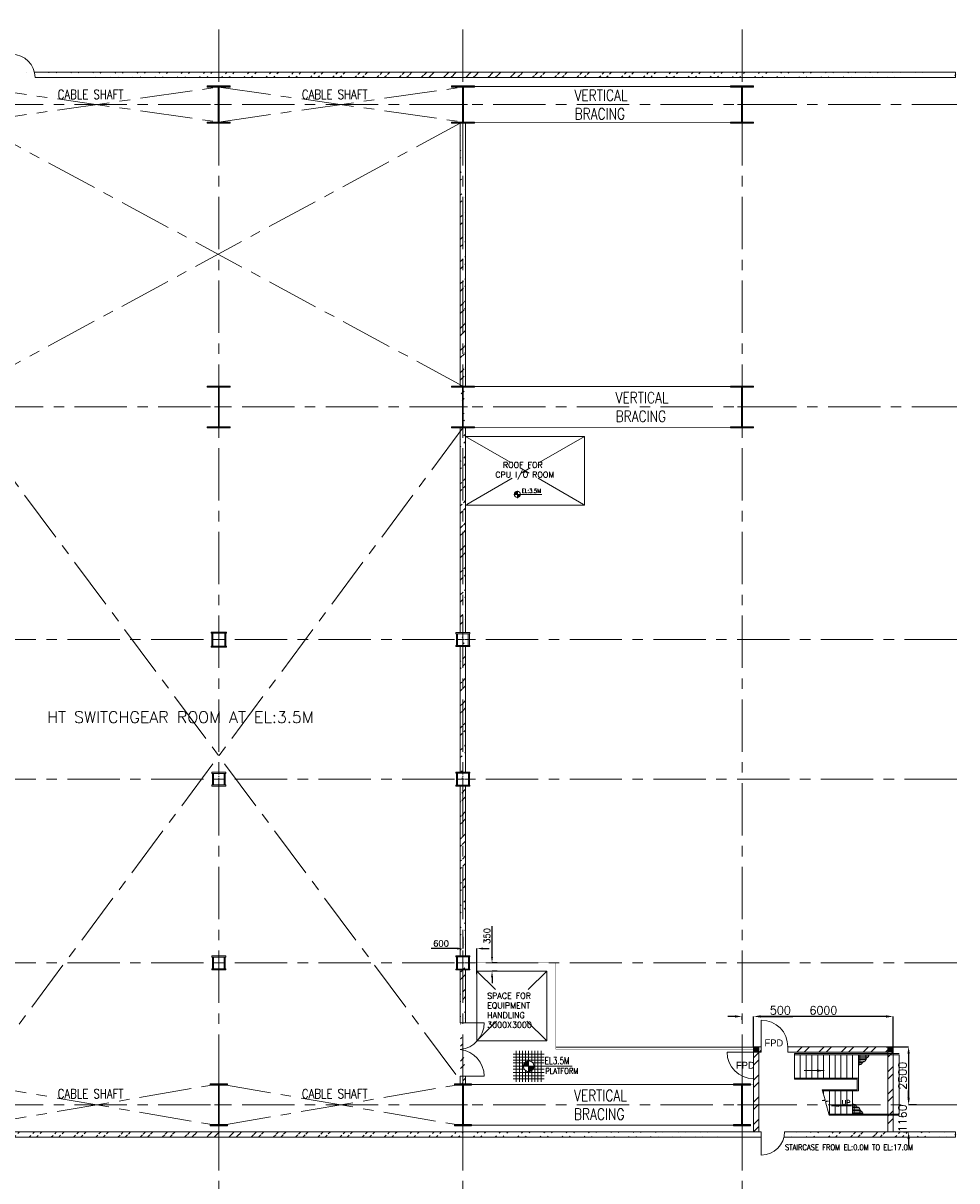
# Model space of a CAD drawing. Header units: inches. Extents: x 0 to 1545919, y 0 to 23143738.
# Tile 6 of 197: x 125281 to 165433, y 49202 to 98969. Entities that reach past the tile are written whole.
import ezdxf

# ---------------------------------------------------------------- set-up
doc = ezdxf.new("R2010")
doc.units = ezdxf.units.IN
doc.header["$LTSCALE"] = 1800
doc.header["$MEASUREMENT"] = 0
for name, pattern in [('CENTER', [2, 1.25, -0.25, 0.25, -0.25]), ('CENTER2', [1.125, 0.75, -0.125, 0.125, -0.125]), ('HIDDEN', [0.375, 0.25, -0.125])]:
    doc.linetypes.add(name, pattern=pattern)
doc.layers.get('0').update_dxf_attribs({"color": 253, "lineweight": 5})
doc.layers.get('Defpoints').update_dxf_attribs({"lineweight": 18})
for name, color, linetype, lineweight in [('A-REMOVABLE GRATING', 252, 'Continuous', 9), ('AUX COL', 1, 'Continuous', 18), ('BRACING', 1, 'HIDDEN', 18), ('CEN', 8, 'CENTER', 18), ('COL', 1, 'Continuous', 18), ('DIM', 4, 'Continuous', 18), ('DOOR', 235, 'Continuous', 13), ('GRID', 251, 'CENTER', 18), ('OPENING', 40, 'Continuous', 18), ('STAIR', 2, 'Continuous', 18), ('STEEL', 231, 'Continuous', 18), ('TEXT', 3, 'Continuous', 18), ('WALL', 6, 'Continuous', 18)]:
    doc.layers.add(name, color=color, linetype=linetype, lineweight=lineweight)
doc.styles.add('HTX11', font='O8111901')
doc.styles.add('ROMANC', font='ROMANC.SHX')
doc.styles.add('ROMANS', font='romans.shx')
doc.styles.add('ROMANT', font='romant')
doc.linetypes.add('FENCELINE1', pattern='A,0.25,-0.1,[133,ltypeshp.shx,S=0.1,R=0,X=-0.1,Y=0],-0.1,1', length=1.45)
doc.dimstyles.new('USER175', dxfattribs={"dimscale": 175, "dimtxt": 2, "dimasz": 1.75, "dimexe": 0, "dimexo": 0, "dimgap": 0.5, "dimtad": 1, "dimdec": 0, "dimzin": 0, "dimdsep": 46, "dimtxsty": 'ROMANS', "dimcen": 0, "dimclrd": 4, "dimclre": 4, "dimclrt": 4, "dimadec": 0, "dimazin": 0, "dimtfac": 0.09, "dimtdec": 0, "dimtix": 1, "dimtofl": 0, "dimtmove": 0, "dimatfit": 3, "dimfxl": 1, "dimtolj": 1, "dimtzin": 0, "dimarcsym": 0})
pattern_1 = [(0, (-336986.62, -83838.76), (0, 62.5), []), (90, (-336986.62, -83838.76), (-250, 2e-14), [])]

# ---------------------------------------------------------------- blocks, each defined once
blk = doc.blocks.new('A-ROW COLUMN')
at = {"layer": 'COL'}
h = blk.add_hatch(dxfattribs=at)
h.set_pattern_fill('ANSI31', color=256, scale=200, style=0)
h.set_pattern_definition([(45, (165226.353, 18853.894), (-17.67767, 17.67767), [])])
h.paths.add_polyline_path([(180799, 40890), (181539, 40890), (181539, 40840), (180799, 40840)])
h.paths.add_polyline_path([(181153, 42590), (181185, 42590), (181185, 40890), (181153, 40890)])
h.paths.add_polyline_path([(180799, 42640), (181539, 42640), (181539, 42590), (180799, 42590)])
blk.add_line((181169, 40840), (181169, 42640))
at = {"layer": 'CEN'}
for p, q in [((181169, 40840), (181169, 42640)), ((180977, 41740), (181360, 41740))]:
    blk.add_line(p, q, dxfattribs=at)
at = {"layer": 'COL'}
for points in [[(180799, 42640), (181539, 42640), (181539, 42590), (180799, 42590)], [(181153, 42590), (181185, 42590), (181185, 40890), (181153, 40890)], [(180799, 40890), (181539, 40890), (181539, 40840), (180799, 40840)]]:
    blk.add_lwpolyline(points, close=True, dxfattribs=at)
blk = doc.blocks.new('C-ROW COLUMN')
at = {"layer": 'COL'}
h = blk.add_hatch(dxfattribs=at)
h.set_pattern_fill('ANSI31', color=256, scale=200, style=0)
h.set_pattern_definition([(45, (-1315.907, -6.545), (-17.6776695, 17.6776695), [])])
h.paths.add_polyline_path([(77950, 120865), (76960, 120865), (76960, 120820), (77950, 120820)])
h.paths.add_polyline_path([(77478, 120820), (77433, 120820), (77433, 119310), (77478, 119310)])
h.paths.add_polyline_path([(77950, 119310), (76960, 119310), (76960, 119265), (77950, 119265)])
at = {"layer": 'CEN'}
for p, q in [((77455, 119265), (77455, 120865)), ((77264, 120065), (77647, 120065))]:
    blk.add_line(p, q, dxfattribs=at)
at = {"layer": 'COL'}
for points in [[(76960, 120865), (77950, 120865), (77950, 120820), (76960, 120820)], [(77433, 120820), (77478, 120820), (77478, 119310), (77433, 119310)], [(76960, 119310), (77950, 119310), (77950, 119265), (76960, 119265)]]:
    blk.add_lwpolyline(points, close=True, dxfattribs=at)
blk = doc.blocks.new('B-ROW COLUMN')
at = {"layer": 'COL'}
h = blk.add_hatch(dxfattribs=at)
h.set_pattern_fill('ANSI31', color=256, scale=200, style=0)
h.set_pattern_definition([(45, (155648.048, 63141.767), (-17.67767, 17.67767), [])])
h.paths.add_polyline_path([(171095, 85178), (172085, 85178), (172085, 85128), (171095, 85128)])
h.paths.add_polyline_path([(171574, 86878), (171606, 86878), (171606, 85178), (171574, 85178)])
h.paths.add_polyline_path([(171095, 86928), (172085, 86928), (172085, 86878), (171095, 86878)])
blk.add_line((171590, 85128), (171590, 86928))
at = {"layer": 'CEN'}
for p, q in [((171590, 85128), (171590, 86928)), ((171399, 86028), (171782, 86028))]:
    blk.add_line(p, q, dxfattribs=at)
at = {"layer": 'COL'}
for points in [[(171095, 86928), (172085, 86928), (172085, 86878), (171095, 86878)], [(171574, 86878), (171606, 86878), (171606, 85178), (171574, 85178)], [(171095, 85178), (172085, 85178), (172085, 85128), (171095, 85128)]]:
    blk.add_lwpolyline(points, close=True, dxfattribs=at)
blk = doc.blocks.new('*D695')
at = {"layer": 'Defpoints', "color": 0, "transparency": 16777216}
for p in [(145444, 58569), (145662, 58569), (145662, 58219)]:
    blk.add_point(p, dxfattribs=at)
at = {"layer": 'DIM', "color": 4, "lineweight": -2, "transparency": 16777216}
for p, q in [((145444, 58831), (145444, 60153)), ((145662, 58569), (145444, 58569)), ((145662, 58219), (145444, 58219)), ((145444, 57956), (145444, 57694))]:
    blk.add_line(p, q, dxfattribs=at)
at = {"layer": 'DIM', "color": 4, "transparency": 16777216}
for points in [[(145401, 58831), (145488, 58831), (145444, 58569)], [(145401, 57956), (145488, 57956), (145444, 58219)]]:
    blk.add_solid(points, dxfattribs=at)
at = {"layer": 'DIM', "color": 4, "transparency": 16777216, "insert": (145226, 59728), "char_height": 262.5, "attachment_point": 5, "rotation": 90, "style": 'ROMANS'}
blk.add_mtext('\\A1;350', dxfattribs=at)
blk = doc.blocks.new('*D696')
at = {"layer": 'Defpoints', "color": 0, "transparency": 16777216}
for p in [(144194, 59687), (144194, 59187), (144794, 58093)]:
    blk.add_point(p, dxfattribs=at)
at = {"layer": 'DIM', "color": 4, "lineweight": -2, "transparency": 16777216}
for p, q in [((144194, 59687), (144194, 59187)), ((143932, 59187), (142832, 59187)), ((144794, 58093), (144794, 59187)), ((145057, 59187), (145319, 59187))]:
    blk.add_line(p, q, dxfattribs=at)
at = {"layer": 'DIM', "color": 4, "transparency": 16777216}
for points in [[(143932, 59231), (143932, 59144), (144194, 59187)], [(145057, 59231), (145057, 59144), (144794, 59187)]]:
    blk.add_solid(points, dxfattribs=at)
at = {"layer": 'DIM', "color": 4, "transparency": 16777216, "insert": (143251, 59406), "char_height": 262.5, "attachment_point": 5, "style": 'ROMANS'}
blk.add_mtext('\\A1;600', dxfattribs=at)
blk = doc.blocks.new('*D697')
at = {"layer": 'Defpoints', "color": 0, "transparency": 16777216}
for p in [(156694, 56269), (156194, 56128), (156694, 56128)]:
    blk.add_point(p, dxfattribs=at)
at = {"layer": 'DIM', "color": 4, "lineweight": -2, "transparency": 16777216}
for p, q in [((155888, 56269), (155582, 56269)), ((156194, 56128), (156194, 56269)), ((156694, 56128), (156694, 56269)), ((157001, 56269), (158382, 56269))]:
    blk.add_line(p, q, dxfattribs=at)
at = {"layer": 'DIM', "color": 4, "transparency": 16777216}
for points in [[(155888, 56320), (155888, 56218), (156194, 56269)], [(157001, 56320), (157001, 56218), (156694, 56269)]]:
    blk.add_solid(points, dxfattribs=at)
at = {"layer": 'DIM', "color": 4, "transparency": 16777216, "insert": (157844, 56532), "char_height": 350, "attachment_point": 5, "style": 'ROMANS'}
blk.add_mtext('\\A1;500', dxfattribs=at)
blk = doc.blocks.new('*D698')
at = {"layer": 'Defpoints', "color": 0, "transparency": 16777216}
for p in [(156694, 56269), (156694, 54969), (162694, 54969)]:
    blk.add_point(p, dxfattribs=at)
at = {"layer": 'DIM', "color": 4, "lineweight": -2, "transparency": 16777216}
for p, q in [((156694, 54969), (156694, 56269)), ((162388, 56269), (157001, 56269)), ((162694, 54969), (162694, 56269))]:
    blk.add_line(p, q, dxfattribs=at)
at = {"layer": 'DIM', "color": 4, "transparency": 16777216}
for points in [[(157001, 56320), (157001, 56218), (156694, 56269)], [(162388, 56320), (162388, 56218), (162694, 56269)]]:
    blk.add_solid(points, dxfattribs=at)
at = {"layer": 'DIM', "color": 4, "transparency": 16777216, "insert": (159694, 56532), "char_height": 350, "attachment_point": 5, "style": 'ROMANS'}
blk.add_mtext('\\A1;6000', dxfattribs=at)
blk = doc.blocks.new('*D699')
at = {"layer": 'Defpoints', "color": 0, "transparency": 16777216}
for p in [(162397, 54969), (163359, 52469), (163698, 52469)]:
    blk.add_point(p, dxfattribs=at)
at = {"layer": 'DIM', "color": 4, "lineweight": -2, "transparency": 16777216}
for p, q in [((162397, 54969), (163359, 54969)), ((163359, 54663), (163359, 52775)), ((163698, 52469), (163359, 52469))]:
    blk.add_line(p, q, dxfattribs=at)
at = {"layer": 'DIM', "color": 4, "transparency": 16777216}
for points in [[(163308, 54663), (163410, 54663), (163359, 54969)], [(163308, 52775), (163410, 52775), (163359, 52469)]]:
    blk.add_solid(points, dxfattribs=at)
at = {"layer": 'DIM', "color": 4, "transparency": 16777216, "insert": (163096, 53719), "char_height": 350, "attachment_point": 5, "rotation": 90, "style": 'ROMANS'}
blk.add_mtext('\\A1;2500', dxfattribs=at)
blk = doc.blocks.new('*D700')
at = {"layer": 'Defpoints', "color": 0, "transparency": 16777216}
for p in [(163698, 52469), (163134, 51309), (163359, 51309)]:
    blk.add_point(p, dxfattribs=at)
at = {"layer": 'DIM', "color": 4, "lineweight": -2, "transparency": 16777216}
for p, q in [((163359, 52775), (163359, 53081)), ((163698, 52469), (163359, 52469)), ((163134, 51309), (163359, 51309)), ((163359, 51002), (163359, 50696))]:
    blk.add_line(p, q, dxfattribs=at)
at = {"layer": 'DIM', "color": 4, "transparency": 16777216}
for points in [[(163308, 52775), (163410, 52775), (163359, 52469)], [(163308, 51002), (163410, 51002), (163359, 51309)]]:
    blk.add_solid(points, dxfattribs=at)
at = {"layer": 'DIM', "color": 4, "transparency": 16777216, "insert": (163096, 51889), "char_height": 350, "attachment_point": 5, "rotation": 90, "style": 'ROMANS'}
blk.add_mtext('\\A1;1160', dxfattribs=at)
blk = doc.blocks.new('A$C23722B17')
at = {"flags": 128}
for points in [[(-667, 524), (667, 524)], [(-533, 658), (-533, -676)], [(-400, 658), (-400, -676)], [(-267, 658), (-267, -676)], [(-267, 658), (-267, -676)], [(-133, 658), (-133, 181)], [(0, 658), (0, -676)], [(0, 658), (0, -676)], [(133, 658), (133, 181)], [(133, 658), (133, 181)], [(267, 658), (267, -676)], [(400, 658), (400, -676)], [(533, 658), (533, -676)], [(-667, 391), (667, 391)], [(-667, 258), (667, 258)], [(-667, 142), (-174, 142)], [(-667, 0), (667, 0)], [(-265, 0), (0, 0)], [(-225, 2), (0, 2)], [(-224, 25), (0, 25)], [(-220, 47), (0, 47)], [(-214, 70), (0, 70)], [(-205, 92), (0, 92)], [(-194, 115), (0, 115)], [(-178, 137), (0, 137)], [(-158, 160), (0, 160)], [(-132, 182), (0, 182)], [(-93, 205), (0, 205)], [(0, 0), (0, 264)], [(1864, 0), (0, 0)], [(0, 0), (0, -261)], [(174, 142), (667, 142)], [(-667, -133), (-181, -133)], [(-667, -276), (667, -276)], [(-667, -409), (667, -409)], [(-133, -181), (-133, -676)], [(225, -2), (0, -2)], [(224, -25), (0, -25)], [(220, -47), (0, -47)], [(214, -70), (0, -70)], [(205, -92), (0, -92)], [(194, -115), (0, -115)], [(178, -137), (0, -137)], [(158, -160), (0, -160)], [(132, -182), (0, -182)], [(93, -205), (0, -205)], [(133, -181), (133, -676)], [(133, -181), (133, -676)], [(181, -133), (667, -133)], [(-667, -542), (667, -542)]]:
    blk.add_lwpolyline(points, dxfattribs=at)
for points in [[(0, 225, 0.414246), (-225, 0)], [(225, 0, 0.414258), (0, 225)], [(0, -225, 0.414246), (225, 0)], [(-225, 0, 0.414221), (0, -225)]]:
    blk.add_lwpolyline(points, format="xyb", dxfattribs=at)
blk = doc.blocks.new('STAIR AT A-ROW')
at = {"layer": 'A-REMOVABLE GRATING'}
h = blk.add_hatch(dxfattribs=at)
h.set_pattern_fill('GRATE', color=256, scale=2000, style=0)
h.set_pattern_definition(pattern_1)
h.paths.add_polyline_path([(154950, 57310, 0.269537), (155061, 57449), (154602, 57449), (154602, 57020, 0.388318), (154775, 57122, 0.326637)])
h = blk.add_hatch(dxfattribs=at)
h.set_pattern_fill('GRATE', color=256, scale=2000, style=0)
h.set_pattern_definition(pattern_1)
h.paths.add_polyline_path([(154700, 55038, -0.269537), (154811, 54898), (154352, 54898), (154352, 55328, -0.388318), (154525, 55226, -0.326637)])
for centre, radius, start, end in [((154734, 57336), 217, 280.8052, 353.161), ((154886, 57475), 178, 291.2949, 351.6342), ((154633, 57166), 149, 258.1134, 343.0018), ((154383, 55182), 149, 16.9982, 101.8866), ((154484, 55012), 217, 6.839, 79.1948), ((154636, 54872), 178, 8.3658, 68.7051)]:
    blk.add_arc(centre, radius, start, end, dxfattribs=at)
at = {"layer": 'STAIR'}
for p, q in [((154602, 57449), (151852, 57449)), ((154602, 54898), (153333, 54898))]:
    blk.add_line(p, q, dxfattribs=at)
at = {"layer": 'STAIR', "linetype": 'FENCELINE1', "ltscale": 0.25}
for points in [[(151852, 57499), (156362, 57499)], [(151852, 56399), (154552, 56399), (154552, 55948), (153040, 55948)], [(156362, 54848), (154602, 54848), (153347, 54848)]]:
    blk.add_lwpolyline(points, dxfattribs=at)
at = {"layer": 'STAIR'}
for points in [[(151852, 57499), (151852, 56399)], [(152102, 57449), (152102, 56449)], [(152352, 57449), (152352, 56449)], [(152602, 57449), (152602, 56449)], [(152852, 57449), (152852, 56449)], [(153102, 57449), (153102, 56449)], [(153352, 57449), (153352, 56449)], [(153602, 57449), (153602, 56449)], [(153852, 57449), (153852, 56449)], [(154102, 57449), (154102, 56449)], [(154352, 57449), (154352, 56449)], [(154602, 57449), (154602, 55898)], [(154602, 57449), (156362, 57449), (156362, 54898), (154602, 54898)], [(151852, 56449), (154602, 56449)], [(153347, 54848), (153191, 55425), (153318, 55455), (153050, 55481), (153168, 55513), (153040, 55948)], [(153055, 55898), (154602, 55898)], [(153102, 55737), (153102, 55898)], [(153352, 54898), (153352, 55898)], [(153602, 54898), (153602, 55898)], [(153852, 54898), (153852, 55898)], [(154102, 54898), (154102, 55898)], [(154352, 54898), (154352, 55898)], [(153102, 55476), (153102, 55495)]]:
    blk.add_lwpolyline(points, dxfattribs=at)
at = {"layer": 'TEXT', "style": 'ROMANC'}
blk.add_text('UP', height=200, dxfattribs=at).set_placement((153890, 55301))
at = {"layer": 'DIM'}
for points in [[(153132, 56770), (152267, 56770)], [(153445, 55259), (154310, 55259)]]:
    blk.add_leader(points, dimstyle='USER175', dxfattribs=at)

msp = doc.modelspace()

# ---------------------------------------------------------------- hatches: boundary and pattern name
h = msp.add_hatch()
h.set_pattern_fill('ANSI32', color=256, scale=1800, style=0)
h.set_pattern_definition([(45, (0, 1000), (-477.297, 477.297), []), (45, (318.2, 1000), (-477.297, 477.297), [])])
edge = h.paths.add_edge_path()
edge.add_line((125767.519, 96858.682), (165369.097, 96858.682))
edge.add_line((125794.328, 96628.682), (165369.097, 96628.682))
edge.add_line((122337.666, 96858.682), (124794.328, 96858.682))
edge.add_line((122364.476, 96628.682), (124794.328, 96628.682))
edge.add_line((114076.298, 96858.682), (121364.476, 96858.682))
edge.add_line((114112.435, 96628.682), (121364.476, 96628.682))
h = msp.add_hatch()
h.set_pattern_fill('ANSI32', color=256, scale=1800, style=0)
edge = h.paths.add_edge_path()
edge.add_line((144309.328, 94668.682), (144309.328, 83368.682))
edge.add_line((144079.328, 94668.682), (144079.328, 83368.682))
edge.add_line((144309.328, 81568.682), (144309.328, 72768.682))
edge.add_line((144079.328, 81568.682), (144079.328, 72768.682))
edge.add_line((144309.328, 72168.682), (144309.328, 66768.682))
edge.add_line((144079.328, 72168.682), (144079.328, 66768.682))
edge.add_line((144309.328, 66168.682), (144309.328, 58868.682))
edge.add_line((144079.328, 66168.682), (144079.328, 58868.682))
edge.add_line((144309.328, 58268.682), (144309.328, 55987.504))
edge.add_line((144079.328, 58268.682), (144079.328, 55987.504))
edge.add_line((144309.328, 53704.02), (144309.328, 53368.682))
edge.add_line((144079.328, 53704.02), (144079.328, 53368.682))
h = msp.add_hatch()
h.set_pattern_fill('ANSI32', color=256, scale=1800, style=0)
h.set_pattern_definition([(45, (108.2, 1954.5), (-477.297, 477.297), []), (45, (426.4, 1954.5), (-477.297, 477.297), [])])
h.paths.add_polyline_path([(156924.328, 52468.682), (156694.328, 52468.682), (156694.328, 51308.682), (156924.328, 51308.682)])
h.paths.add_polyline_path([(156924.328, 54739.02), (157024.328, 54739.02), (157024.328, 54969.02), (156694.328, 54969.02), (156694.328, 52468.682), (156924.328, 52468.682)])
h = msp.add_hatch()
h.set_pattern_fill('ANSI32', color=256, scale=1800, style=0)
h.set_pattern_definition([(45, (634922, 57637.6), (-477.2971, 477.2971), []), (45, (635240.2, 57637.6), (-477.2971, 477.2971), [])])
h.paths.add_polyline_path([(162694.328, 52468.682), (162464.328, 52468.682), (162464.328, 51308.682), (162694.328, 51308.682)])
h.paths.add_polyline_path([(158137.461, 54969.02), (158137.461, 54739.02), (162464.328, 54739.02), (162464.328, 52468.682), (162694.328, 52468.682), (162694.328, 54969.02)])
h = msp.add_hatch()
h.set_pattern_fill('ANSI32', color=256, scale=1800, style=0)
edge = h.paths.add_edge_path()
edge.add_line((110607.5, 51078.682), (157024.328, 51078.682))
edge.add_line((110607.5, 51308.682), (157024.328, 51308.682))
h = msp.add_hatch()
h.set_pattern_fill('ANSI32', color=256, scale=1800, style=0)
edge = h.paths.add_edge_path()
edge.add_line((157997.519, 51078.682), (165369.097, 51078.682))
edge.add_line((158024.328, 51308.682), (165369.097, 51308.682))
at = {"layer": 'COL'}
h = msp.add_hatch(dxfattribs=at)
h.set_pattern_fill('ANSI31', color=1, scale=250, angle=90, style=0)
h.set_pattern_definition([(135, (312100.632, -98023.168), (-22.097087, -22.097087), [])])
h.paths.add_polyline_path([(156694.328, 54969.02), (156924.328, 54969.02), (156924.328, 54739.02), (156694.328, 54739.02)])
h = msp.add_hatch(dxfattribs=at)
h.set_pattern_fill('ANSI31', color=1, scale=250, angle=90, style=0)
h.set_pattern_definition([(135, (317870.632, -98023.168), (-22.097087, -22.097087), [])])
h.paths.add_polyline_path([(162464.328, 54969.02), (162694.328, 54969.02), (162694.328, 54739.02), (162464.328, 54739.02)])

# ---------------------------------------------------------------- linework, layer by layer
at = {"color": 2, "linetype": 'CENTER2', "ltscale": 0.25}
for p, q in [((133694.328, 72143.682), (133694.328, 72793.682)), ((133994.328, 72468.682), (133394.328, 72468.682)), ((133694.328, 66168.682), (133694.328, 66768.682)), ((144194.328, 66168.682), (144194.328, 66768.682)), ((133969.328, 66468.682), (133419.328, 66468.682)), ((143919.328, 66468.682), (144469.328, 66468.682)), ((133694.328, 58268.682), (133694.328, 58868.682)), ((144194.328, 58268.682), (144194.328, 58868.682)), ((133969.328, 58568.682), (133419.328, 58568.682)), ((143919.328, 58568.682), (144469.328, 58568.682))]:
    msp.add_line(p, q, dxfattribs=at)
at = {"color": 2, "linetype": 'CENTER2', "ltscale": 0.15}
for p, q in [((144194.328, 72168.682), (144194.328, 72768.682)), ((144469.328, 72468.682), (143919.328, 72468.682))]:
    msp.add_line(p, q, dxfattribs=at)
for points in [[(165369.097, 96628.682), (165369.097, 96724.516), (165346.097, 96724.516), (165392.097, 96762.849), (165369.097, 96762.849), (165369.097, 96858.682)], [(165369.097, 51078.682), (165369.097, 51174.516), (165346.097, 51174.516), (165392.097, 51212.849), (165369.097, 51212.849), (165369.097, 51308.682)]]:
    msp.add_lwpolyline(points)
at = {"layer": 'AUX COL'}
for p, q in [((133394.328, 72193.682), (133394.328, 72743.682)), ((133439.328, 72193.682), (133439.328, 72743.682)), ((133949.328, 72193.682), (133949.328, 72743.682)), ((133994.328, 72193.682), (133994.328, 72743.682)), ((143919.328, 72213.682), (143919.328, 72723.682)), ((143964.328, 72213.682), (143964.328, 72723.682)), ((144424.328, 72213.682), (144424.328, 72723.682)), ((144469.328, 72213.682), (144469.328, 72723.682)), ((133419.328, 66718.682), (133419.328, 66218.682)), ((133469.328, 66718.682), (133469.328, 66218.682)), ((133919.328, 66718.682), (133919.328, 66218.682)), ((133969.328, 66718.682), (133969.328, 66218.682)), ((143919.328, 66204.682), (143919.328, 66732.682)), ((143955.328, 66204.682), (143955.328, 66732.682)), ((144433.328, 66204.682), (144433.328, 66732.682)), ((144469.328, 66204.682), (144469.328, 66732.682)), ((133419.328, 58818.682), (133419.328, 58318.682)), ((133469.328, 58818.682), (133469.328, 58318.682)), ((133919.328, 58818.682), (133919.328, 58318.682)), ((133969.328, 58818.682), (133969.328, 58318.682)), ((143919.328, 58304.682), (143919.328, 58832.682)), ((143955.328, 58304.682), (143955.328, 58832.682)), ((144433.328, 58304.682), (144433.328, 58832.682)), ((144469.328, 58304.682), (144469.328, 58832.682))]:
    msp.add_line(p, q, dxfattribs=at)
for points in [[(133369.328, 72793.682), (134019.328, 72793.682), (134019.328, 72743.682), (133369.328, 72743.682)], [(143894.328, 72768.682), (144494.328, 72768.682), (144494.328, 72723.682), (143894.328, 72723.682)], [(133369.328, 72193.682), (134019.328, 72193.682), (134019.328, 72143.682), (133369.328, 72143.682)], [(143894.328, 72213.682), (144494.328, 72213.682), (144494.328, 72168.682), (143894.328, 72168.682)], [(133394.328, 66768.682), (133994.328, 66768.682), (133994.328, 66718.682), (133394.328, 66718.682)], [(143894.328, 66768.682), (144494.328, 66768.682), (144494.328, 66732.682), (143894.328, 66732.682)], [(133394.328, 66218.682), (133994.328, 66218.682), (133994.328, 66168.682), (133394.328, 66168.682)], [(143894.328, 66204.682), (144494.328, 66204.682), (144494.328, 66168.682), (143894.328, 66168.682)], [(133394.328, 58868.682), (133994.328, 58868.682), (133994.328, 58818.682), (133394.328, 58818.682)], [(143894.328, 58868.682), (144494.328, 58868.682), (144494.328, 58832.682), (143894.328, 58832.682)], [(133394.328, 58318.682), (133994.328, 58318.682), (133994.328, 58268.682), (133394.328, 58268.682)], [(143894.328, 58304.682), (144494.328, 58304.682), (144494.328, 58268.682), (143894.328, 58268.682)]]:
    msp.add_lwpolyline(points, close=True, dxfattribs=at)
at = {"layer": 'BRACING', "const_width": 40}
for points in [[(144594.328, 96246.182), (155794.328, 96246.182)], [(144594.328, 94691.182), (155794.328, 94691.182)], [(144564.328, 83343.682), (155824.328, 83343.682)], [(144564.328, 81593.682), (155824.328, 81593.682)], [(144564.328, 53343.682), (155824.328, 53343.682)], [(144564.328, 51593.682), (155824.328, 51593.682)]]:
    msp.add_lwpolyline(points, dxfattribs=at)
at = {"layer": 'CEN'}
for p, q in [((123194.328, 94718.682), (133694.328, 96218.682)), ((123194.328, 96218.682), (133694.328, 94718.682)), ((133694.328, 94718.682), (144194.328, 96218.682)), ((133694.328, 96218.682), (144194.328, 94718.682)), ((123194.328, 83368.682), (144079.328, 94668.682)), ((123194.328, 94668.682), (144194.328, 83368.682)), ((144194.328, 81568.682), (123194.328, 53368.682)), ((123194.328, 81568.682), (144194.328, 53368.682)), ((149424.328, 81203.682), (144309.328, 78253.682)), ((144309.328, 81203.682), (149424.328, 78253.682)), ((144794.328, 58218.682), (145589.265, 57423.745)), ((147794.328, 58218.682), (146999.391, 57423.745)), ((145642.579, 56066.932), (144794.328, 55218.682)), ((146946.078, 56066.932), (147794.328, 55218.682)), ((123194.328, 51568.682), (133694.328, 53368.682)), ((123194.328, 53368.682), (133694.328, 51568.682)), ((133694.328, 51568.682), (144194.328, 53368.682)), ((133694.328, 53368.682), (144194.328, 51568.682))]:
    msp.add_line(p, q, dxfattribs=at)
at = {"layer": 'DOOR'}
for centre, start, end in [((124794.328, 96628.682), 0, 90), ((157024.328, 51308.682), 270, 0)]:
    msp.add_arc(centre, 1000, start, end, dxfattribs=at)
at = {"layer": 'GRID'}
for p, q in [((133694.328, 35249.687), (133694.328, 98968.682)), ((144194.328, 35249.687), (144194.328, 98968.682)), ((156194.328, 35249.687), (156194.328, 98968.682)), ((105894.328, 95468.682), (165432.788, 95468.682)), ((105893.481, 82468.682), (165432.788, 82468.682)), ((165432.788, 72468.682), (109194.328, 72468.682)), ((165432.788, 66468.682), (109693.481, 66468.682)), ((165432.788, 58568.682), (109194.328, 58568.682)), ((105894.328, 52468.682), (165432.788, 52468.682))]:
    msp.add_line(p, q, dxfattribs=at)
at = {"layer": 'OPENING'}
msp.add_lwpolyline([(144794.328, 58218.682), (147794.328, 58218.682), (147794.328, 55218.682), (144794.328, 55218.682)], close=True, dxfattribs=at)
at = {"layer": 'STEEL', "const_width": 15}
for points in [[(144469.328, 58568.682), (148194.328, 58568.682), (148194.328, 54854.02)], [(156694.328, 54854.02), (148194.328, 54854.02)], [(144194.328, 53354.02), (156694.328, 53354.02)]]:
    msp.add_lwpolyline(points, dxfattribs=at)
at = {"layer": 'STEEL', "linetype": 'FENCELINE1', "ltscale": 0.25}
msp.add_lwpolyline([(156694.328, 54954.02), (148194.328, 54954.02)], dxfattribs=at)
at = {"layer": 'TEXT', "color": 3, "flags": 128}
for points in [[(146375.009, 78711.674), (146534.255, 78711.674)], [(146399.255, 78713.024), (146534.255, 78713.024)], [(146400.065, 78726.524), (146534.255, 78726.524)], [(146402.279, 78740.024), (146534.255, 78740.024)], [(146405.897, 78753.524), (146534.255, 78753.524)], [(146411.135, 78767.024), (146534.255, 78767.024)], [(146418.101, 78780.524), (146534.255, 78780.524)], [(146427.281, 78794.024), (146534.255, 78794.024)], [(146439.161, 78807.524), (146534.255, 78807.524)], [(146455.037, 78821.024), (146534.255, 78821.024)], [(146478.203, 78834.524), (146534.255, 78834.524)], [(146534.255, 78711.674), (146534.255, 78870.218)], [(147589.352, 78711.674), (146534.255, 78711.674)], [(146534.255, 78711.674), (146534.255, 78554.912)], [(146669.255, 78710.378), (146534.255, 78710.378)], [(146668.445, 78696.878), (146534.255, 78696.878)], [(146666.285, 78683.378), (146534.255, 78683.378)], [(146662.613, 78669.878), (146534.255, 78669.878)], [(146657.429, 78656.378), (146534.255, 78656.378)], [(146650.409, 78642.878), (146534.255, 78642.878)], [(146641.283, 78629.378), (146534.255, 78629.378)], [(146629.349, 78615.878), (146534.255, 78615.878)], [(146613.473, 78602.378), (146534.255, 78602.378)], [(146590.307, 78588.878), (146534.255, 78588.878)]]:
    msp.add_lwpolyline(points, dxfattribs=at)
for points in [[(146534.255, 78846.674, 0.414246), (146399.255, 78711.674)], [(146399.255, 78711.674, 0.414221), (146534.255, 78576.674)], [(146669.255, 78711.674, 0.414258), (146534.255, 78846.674)], [(146534.255, 78576.674, 0.414246), (146669.255, 78711.674)]]:
    msp.add_lwpolyline(points, format="xyb", dxfattribs=at)
at = {"layer": 'WALL'}
for p, q in [((125767.519, 96858.682), (165369.097, 96858.682)), ((125794.328, 96628.682), (165369.097, 96628.682)), ((144079.328, 94668.682), (144079.328, 83368.682)), ((144309.328, 94668.682), (144309.328, 83368.682)), ((144079.328, 81568.682), (144079.328, 72768.682)), ((144309.328, 81568.682), (144309.328, 72768.682)), ((144309.328, 81203.682), (149424.328, 81203.682)), ((149424.328, 78253.682), (149424.328, 81203.682)), ((144309.328, 78253.682), (149424.328, 78253.682)), ((144079.328, 72168.682), (144079.328, 66768.682)), ((144309.328, 72168.682), (144309.328, 66768.682)), ((144079.328, 66168.682), (144079.328, 58868.682)), ((144309.328, 66168.682), (144309.328, 58868.682)), ((144079.328, 58268.682), (144079.328, 55987.504)), ((144309.328, 58268.682), (144309.328, 55987.504)), ((157024.328, 54969.02), (156694.328, 54969.02)), ((156694.328, 51308.682), (156694.328, 54969.02)), ((156694.328, 54739.02), (156694.328, 54969.02)), ((156694.328, 54969.02), (157024.328, 54969.02)), ((156924.328, 51308.682), (156924.328, 54969.02)), ((156924.328, 54739.02), (156924.328, 54969.02)), ((162694.328, 54969.02), (158166.071, 54969.02)), ((158166.071, 54969.02), (158166.071, 54739.02)), ((162464.328, 54739.02), (162464.328, 54969.02)), ((162694.328, 51308.682), (162694.328, 54969.02)), ((162694.328, 54739.02), (162694.328, 54969.02)), ((157024.328, 54739.02), (156924.328, 54739.02)), ((156924.328, 54739.02), (157024.328, 54739.02)), ((162464.328, 54739.02), (158166.071, 54739.02)), ((162464.328, 51308.682), (162464.328, 54739.02)), ((144079.328, 53704.02), (144079.328, 53368.682)), ((144309.328, 53704.02), (144309.328, 53368.682)), ((110607.5, 51308.682), (157024.328, 51308.682)), ((157024.328, 51308.682), (157024.328, 50308.682)), ((158024.328, 51308.682), (165369.097, 51308.682)), ((110607.5, 51078.682), (157024.328, 51078.682)), ((157997.519, 51078.682), (165369.097, 51078.682))]:
    msp.add_line(p, q, dxfattribs=at)
at = {"layer": 'WALL', "flags": 128}
for points in [[(144079.328, 54845.762, 0.381045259), (145106.071, 55987.504)], [(158166.071, 54969.02, 0.414209), (157024.328, 56110.762)], [(144079.328, 54845.762, -0.381045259), (145106.071, 53704.02)], [(156694.328, 53597.277, -0.414209), (155552.586, 54739.02)]]:
    msp.add_lwpolyline(points, format="xyb", dxfattribs=at)
for points in [[(144079.328, 55987.504), (145106.071, 55987.504)], [(157024.328, 54739.02), (157024.328, 56110.762)], [(156924.328, 54739.02), (155552.586, 54739.02)], [(144079.328, 53704.02), (145106.071, 53704.02)]]:
    msp.add_lwpolyline(points, dxfattribs=at)

# ---------------------------------------------------------------- block references
for name, p in [('C-ROW COLUMN', (56238.889, -24596.467)), ('C-ROW COLUMN', (66738.889, -24596.467)), ('C-ROW COLUMN', (78738.889, -24596.467)), ('B-ROW COLUMN', (-37895.898, -3558.944)), ('B-ROW COLUMN', (-27395.898, -3558.944)), ('B-ROW COLUMN', (-15395.898, -3558.944))]:
    msp.add_blockref(name, p)
at = {"layer": 'COL'}
for p in [(-47474.203, 10728.929), (-36974.203, 10728.929), (-24974.203, 10728.929)]:
    msp.add_blockref('A-ROW COLUMN', p, dxfattribs=at)
at = {"layer": 'STAIR'}
msp.add_blockref('STAIR AT A-ROW', (6597.113, -2829.607), dxfattribs=at)
at = {"layer": 'STEEL'}
msp.add_blockref('A$C23722B17', (147019.619, 54130.291), dxfattribs=at)

# ---------------------------------------------------------------- texts
at = {"layer": 'STAIR', "linetype": 'Continuous', "style": 'HTX11'}
for p in [(157161.861, 54983.112), (155934.453, 54021.461)]:
    msp.add_text('FPD', height=300, dxfattribs=at).set_placement(p)
at = {"layer": 'TEXT', "style": 'ROMANS'}
for s, height, width, p in [('CABLE SHAFT', 400, 0.8, (126767.706, 95704.78)), ('CABLE SHAFT', 400, 0.8, (137267.706, 95704.78)), ('EL3.5M', 300, 0.75, (147711.609, 54212.641)), ('PLATFORM', 250, 0.8, (147734.526, 53801.378)), ('CABLE SHAFT', 400, 0.8, (126767.706, 52745.557)), ('CABLE SHAFT', 400, 0.8, (137267.706, 52745.557)), ('STAIRCASE FROM EL:0.0M TO EL:17.0M', 250, 0.8, (158042.733, 50518.808))]:
    msp.add_text(s, height=height, dxfattribs=dict(at, width=width)).set_placement(p)
at = {"layer": 'TEXT', "color": 3, "style": 'ROMANS', "width": 0.85}
msp.add_text('EL:3.5M', height=180, dxfattribs=at).set_placement((146719.65, 78774.305))
at = {"layer": 'TEXT', "color": 3, "style": 'ROMANT'}
msp.add_text('HT SWITCHGEAR ROOM AT EL:3.5M', height=500, dxfattribs=at).set_placement((126314.518, 68884.847))
at = {"layer": 'TEXT', "style": 'ROMANS'}
for s, insert, char_height, width, attachment_point in [('{\\W0.8;VERTICAL BRACING}', (148993.855, 96108.682), 480, 2515.41904, 1), ('{\\W0.8;VERTICAL BRACING}', (150757.762, 83108.682), 480, 2515.41904, 1), ('ROOF FOR\\P CPU I/O ROOM  ', (146767.757, 79726.275), 250, 3373.44665, 5), ('{\\W0.8;VERTICAL BRACING}', (148968.855, 53108.682), 480, 2515.41904, 1)]:
    msp.add_mtext(s, dxfattribs=dict(at, insert=insert, char_height=char_height, width=width, attachment_point=attachment_point))
at = {"layer": 'TEXT', "insert": (145232.309, 57281.608), "char_height": 250, "attachment_point": 1, "style": 'ROMANS'}
msp.add_mtext_dynamic_manual_height_columns('SPACE FOR EQUIPMENT HANDLING\\P3000X3000', width=2106.1782, gutter_width=1, heights=[0], dxfattribs=at)

# ---------------------------------------------------------------- dimensions: what is measured, and where the dimension line sits
at = {"layer": 'DIM'}
dim = msp.add_linear_dim(base=(145444.328, 58568.682), p1=(145661.812, 58218.682), p2=(145661.812, 58568.682), angle=90, dimstyle='USER175', override={"dimtxt": 1.5, "dimasz": 1.5, "dimtmove": 0}, dxfattribs=at)
dim.commit()
dim.dimension.update_dxf_attribs({"geometry": '*D695', "text_midpoint": (145444.328, 59727.854), "dimtype": 160})
for base, p1, p2, override, picture, middle in [((144194.328, 59187.271), (144794.328, 58092.8), (144194.328, 59687.271), {"dimtxt": 1.5, "dimasz": 1.5, "dimtmove": 0}, '*D696', (143250.578, 59187.271)), ((156694.328, 56269.262), (156194.328, 56128.274), (156694.328, 56128.274), {"dimtmove": 0}, '*D697', (157844.328, 56269.262))]:
    dim = msp.add_linear_dim(base=base, p1=p1, p2=p2, dimstyle='USER175', override=override, dxfattribs=at)
    dim.commit()
    dim.dimension.update_dxf_attribs({"geometry": picture, "text_midpoint": middle, "dimtype": 160})
dim = msp.add_linear_dim(base=(156694.328, 56269.262), p1=(162694.328, 54969.02), p2=(156694.328, 54969.02), dimstyle='USER175', override={"dimtmove": 0}, dxfattribs=at)
dim.commit()
dim.dimension.update_dxf_attribs({"geometry": '*D698', "text_midpoint": (159694.328, 56531.762)})
for base, p1, p2, picture, middle in [((163358.651, 52468.682), (162396.797, 54969.02), (163698.348, 52468.682), '*D699', (163096.151, 53718.851)), ((163358.651, 51308.682), (163698.348, 52468.682), (163134.472, 51308.682), '*D700', (163096.151, 51888.682))]:
    dim = msp.add_linear_dim(base=base, p1=p1, p2=p2, angle=90, dimstyle='USER175', override={"dimtmove": 0}, dxfattribs=at)
    dim.commit()
    dim.dimension.update_dxf_attribs({"geometry": picture, "text_midpoint": middle})

doc.saveas('drawing.dxf')
